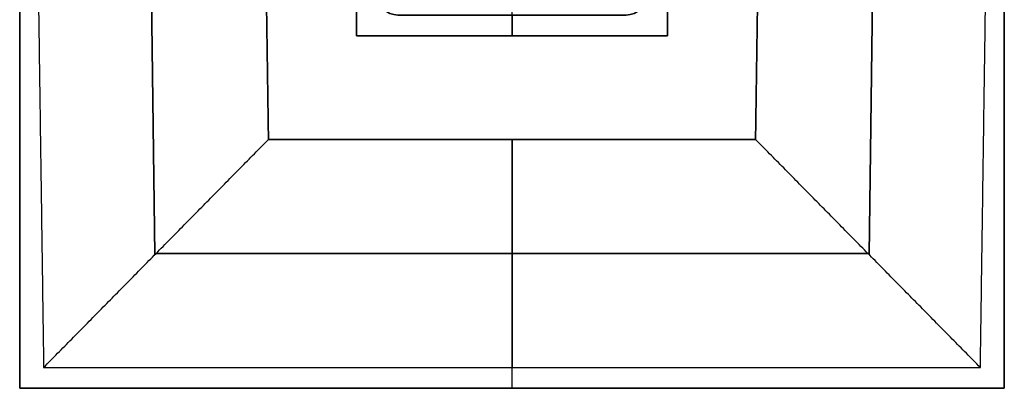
# Model space of a CAD drawing. Header units: millimetres. Extents: x -64 to 31, y -46.5 to 48.5.
# Tile 1 of 2: x -64 to 31, y -46.5 to -11. Entities that reach past the tile are written whole.
import ezdxf

# ---------------------------------------------------------------- set-up
doc = ezdxf.new("R2010")
doc.units = ezdxf.units.MM
doc.layers.add('Layer 01', color=18, linetype='Continuous', true_color=0x000000)

# ---------------------------------------------------------------- blocks, each defined once
blk = doc.blocks.new('10CP308BZ')
at = {"layer": 'Layer 01'}
for p, q in [((-45.282, -36.222, 30), (-45.282, 13.778, 30)), ((-45.282, 13.778, 30), (-43.282, 13.778, 30)), ((-43.282, 12.778, 24), (-43.282, 13.778, 24)), ((-30.282, 13.778, 60), (-30.282, 13.778, 46)), ((-30.282, 13.778, 2), (-30.282, 13.778)), ((-30.282, -36.222), (-30.282, 13.778)), ((-30.282, 12.778, 46), (-30.282, 13.778, 46)), ((-30.282, 12.778, 2), (-30.282, 13.778, 2)), ((-30.282, 11.778, 60), (-30.282, 13.778, 60)), ((-17.282, 13.778, 30), (-15.282, 13.778, 30)), ((-17.282, 12.778, 24), (-17.282, 13.778, 24)), ((-15.282, 13.778, 30), (-15.282, -36.222, 30)), ((-45.282, 12.778, 60), (-15.282, 12.778, 60)), ((-43.282, 13.278, 4), (-43.282, 13.278, 44)), ((-43.282, 12.778, 24), (-41.282, 12.778, 24)), ((-41.282, 13.278, 46), (-19.282, 13.278, 46)), ((-19.282, 13.278, 2), (-41.282, 13.278, 2)), ((-41.282, 4.778, 24), (-41.282, 12.778, 24)), ((-30.282, 12.778, 2), (-30.282, 12.778, 4)), ((-30.282, 12.778, 44), (-30.282, 12.778, 46)), ((-30.282, 4.778, 4), (-30.282, 12.778, 4)), ((-30.282, 4.778, 44), (-30.282, 12.778, 44)), ((-19.282, 12.778, 24), (-17.282, 12.778, 24)), ((-19.282, 4.778, 24), (-19.282, 12.778, 24)), ((-17.282, 13.278, 44), (-17.282, 13.278, 4)), ((-45.282, 11.778, 58.5), (-15.282, 11.778, 58.5)), ((-30.282, 7.428, 57), (-30.282, 11.778, 57)), ((-30.282, 11.778, 57), (-30.282, 11.778, 60)), ((-41.282, 8.778, 6), (-41.282, 8.778, 42)), ((-21.282, 8.778, 4), (-39.282, 8.778, 4)), ((-39.282, 8.778, 44), (-21.282, 8.778, 44)), ((-19.282, 8.778, 42), (-19.282, 8.778, 6)), ((-30.282, 4.128, 49), (-30.282, 7.428, 49)), ((-30.282, 7.428, 49), (-30.282, 7.428, 57)), ((-28.632, 5.778, 49), (-31.932, 5.778, 49)), ((-41.282, 4.778, 24), (-19.282, 4.778, 24)), ((-32.282, 0.778, 6), (-32.282, 4.778, 6)), ((-30.282, 4.778, 8), (-30.282, 4.778, 44)), ((-28.282, 0.778, 6), (-28.282, 4.778, 6)), ((-30.282, 4.128, 49), (-30.282, 4.128, 57)), ((-30.282, 0.778, 57), (-30.282, 4.128, 57)), ((-41.282, 0.778, 30), (-19.282, 0.778, 30)), ((-30.282, 0.778, 3), (-30.282, 0.778, 4)), ((-30.282, 0.778, 8), (-30.282, 0.778, 57)), ((-30.282, -23.222, 3), (-30.282, 0.778, 3)), ((-43.282, -21.222, 30), (-43.282, -1.222, 30)), ((-17.282, -21.222, 30), (-17.282, -1.222, 30)), ((-45.282, -11.222, 57), (-43.282, -11.222, 57)), ((-45.282, -11.222), (-45.282, -11.222, 57)), ((-45.282, -11.222), (-15.282, -11.222)), ((-43.282, -11.222, 3), (-43.282, -11.222, 57)), ((-43.282, -11.222, 3), (-17.282, -11.222, 3)), ((-17.282, -11.222, 57), (-15.282, -11.222, 57)), ((-17.282, -11.222, 3), (-17.282, -11.222, 57)), ((-15.282, -11.222), (-15.282, -11.222, 57)), ((-41.282, -23.222, 30), (-19.282, -23.222, 30)), ((-32.282, -27.222, 6), (-32.282, -23.222, 6)), ((-30.282, -26.572, 57), (-30.282, -23.222, 57)), ((-30.282, -23.222, 57), (-30.282, -23.222, 8)), ((-30.282, -23.222, 4), (-30.282, -23.222, 3)), ((-28.282, -27.222, 6), (-28.282, -23.222, 6)), ((-30.282, -29.872, 49), (-30.282, -26.572, 49)), ((-30.282, -26.572, 49), (-30.282, -26.572, 57)), ((-41.282, -27.222, 24), (-19.282, -27.222, 24)), ((-41.282, -35.222, 24), (-41.282, -27.222, 24)), ((-30.282, -27.222, 4), (-30.282, -27.222, 44)), ((-30.282, -35.222, 4), (-30.282, -27.222, 4)), ((-30.282, -35.222, 44), (-30.282, -27.222, 44)), ((-19.282, -35.222, 24), (-19.282, -27.222, 24)), ((-28.632, -28.222, 49), (-31.932, -28.222, 49)), ((-30.282, -29.872, 49), (-30.282, -29.872, 57)), ((-30.282, -34.222, 57), (-30.282, -29.872, 57)), ((-41.282, -31.222, 6), (-41.282, -31.222, 42)), ((-21.282, -31.222, 4), (-39.282, -31.222, 4)), ((-39.282, -31.222, 44), (-21.282, -31.222, 44)), ((-19.282, -31.222, 6), (-19.282, -31.222, 42)), ((-45.282, -34.222, 58.5), (-15.282, -34.222, 58.5)), ((-30.282, -34.222, 60), (-30.282, -34.222, 57)), ((-30.282, -36.222, 60), (-30.282, -34.222, 60)), ((-15.282, -35.222, 60), (-45.282, -35.222, 60)), ((-43.282, -35.222, 24), (-41.282, -35.222, 24)), ((-43.282, -36.222, 24), (-43.282, -35.222, 24)), ((-43.282, -35.722, 4), (-43.282, -35.722, 44)), ((-41.282, -35.722, 46), (-19.282, -35.722, 46)), ((-19.282, -35.722, 2), (-41.282, -35.722, 2)), ((-30.282, -35.222, 2), (-30.282, -35.222, 4)), ((-30.282, -35.222, 44), (-30.282, -35.222, 46)), ((-30.282, -36.222, 46), (-30.282, -35.222, 46)), ((-30.282, -36.222, 2), (-30.282, -35.222, 2)), ((-19.282, -35.222, 24), (-17.282, -35.222, 24)), ((-17.282, -36.222, 24), (-17.282, -35.222, 24)), ((-17.282, -35.722, 44), (-17.282, -35.722, 4)), ((-45.282, -36.222, 30), (-43.282, -36.222, 30)), ((-30.282, -36.222), (-30.282, -36.222, 2)), ((-30.282, -36.222, 46), (-30.282, -36.222, 60)), ((-17.282, -36.222, 30), (-15.282, -36.222, 30))]:
    blk.add_line(p, q, dxfattribs=at)
at = {"layer": 'Layer 01', "extrusion": (0, 1, 0)}
for centre, start, end in [((41.282, 44, 13.778), 360, 90), ((41.282, 4, 13.778), 270, 0), ((19.282, 44, 13.778), 90, 180), ((19.282, 4, 13.778), 180, 270), ((41.282, 44, 13.278), 0, 90), ((41.282, 4, 13.278), 270, 0), ((19.282, 44, 13.278), 90, 180), ((19.282, 4, 13.278), 180, 270), ((39.282, 42, 8.778), 0, 90), ((39.282, 6, 8.778), 270, 0), ((21.282, 6, 8.778), 180, 270), ((21.282, 42, 8.778), 90, 180), ((39.282, 42, 4.778), 360, 90), ((39.282, 6, 4.778), 270, 0), ((21.282, 6, 4.778), 180, 270), ((21.282, 42, 4.778), 90, 180), ((30.282, 6, 2.778), 270, 90), ((30.282, 6, 2.778), 90, 270), ((30.282, 6, 0.778), 270, 90), ((30.282, 6, -25.222), 270, 90), ((30.282, 6, -25.222), 90, 270), ((39.282, 6, -35.222), 270, 0), ((39.282, 42, -35.222), 360, 90), ((21.282, 42, -35.222), 90, 180)]:
    blk.add_arc(centre, 2, start, end, dxfattribs=at)
at = {"layer": 'Layer 01', "extrusion": (0, 1, -8.88178e-16)}
blk.add_arc((41.282, 44, 12.778), 2, 360, 90, dxfattribs=at)
at = {"layer": 'Layer 01', "extrusion": (8.88178e-16, 1, -1.12891e-30)}
blk.add_arc((41.282, 4, 12.778), 2, 270, 0, dxfattribs=at)
at = {"layer": 'Layer 01', "extrusion": (-8.88178e-16, -1, 0)}
blk.add_arc((-39.282, 42, -12.778), 2, 90, 180, dxfattribs=at)
at = {"layer": 'Layer 01', "extrusion": (0, -1, -8.88178e-16)}
blk.add_arc((-39.282, 6, -12.778), 2, 180, 270, dxfattribs=at)
at = {"layer": 'Layer 01', "extrusion": (8.88178e-16, -1, -2.36658e-30)}
blk.add_arc((-21.282, 6, -12.778), 2, 270, 360, dxfattribs=at)
at = {"layer": 'Layer 01', "extrusion": (4.78755e-30, -1, 8.88178e-16)}
blk.add_arc((-21.282, 42, -12.778), 2, 0, 90, dxfattribs=at)
at = {"layer": 'Layer 01', "extrusion": (-8.88178e-16, 1, 0)}
blk.add_arc((19.282, 44, 12.778), 2, 90, 180, dxfattribs=at)
at = {"layer": 'Layer 01', "extrusion": (1.52334e-30, 1, 8.88178e-16)}
blk.add_arc((19.282, 4, 12.778), 2, 180, 270, dxfattribs=at)
at = {"layer": 'Layer 01', "extrusion": (0, 0, -1)}
for centre, radius, start, end in [((30.282, 5.778, -49), 1.65, 0, 180), ((30.282, 5.778, -57), 1.65, 0, 180), ((30.282, 5.778, -57), 1.65, 180, 0), ((41.282, -1.222, -57), 2, 0, 90), ((19.282, -1.222, -57), 2, 90, 180), ((41.282, -21.222, -57), 2, 270, 0), ((19.282, -21.222, -57), 2, 180, 270), ((30.282, -28.222, -49), 1.65, 0, 180), ((30.282, -28.222, -57), 1.65, 0, 180), ((30.282, -28.222, -57), 1.65, 180, 0)]:
    blk.add_arc(centre, radius, start, end, dxfattribs=at)
at = {"layer": 'Layer 01'}
for centre, radius, start, end in [((-30.282, 5.778, 53), 1.65, 0, 180), ((-30.282, 5.778, 49), 1.65, 180, 0), ((-30.282, 5.778, 53), 1.65, 180, 0), ((-41.282, -1.222, 3), 2, 90, 180), ((-41.282, -1.222, 30), 2, 90, 180), ((-19.282, -1.222, 3), 2, 0, 90), ((-19.282, -1.222, 30), 2, 0, 90), ((-41.282, -21.222, 3), 2, 180, 270), ((-41.282, -21.222, 30), 2, 180, 270), ((-19.282, -21.222, 3), 2, 270, 0), ((-19.282, -21.222, 30), 2, 270, 0), ((-30.282, -28.222, 53), 1.65, 0, 180), ((-30.282, -28.222, 49), 1.65, 180, 0), ((-30.282, -28.222, 53), 1.65, 180, 0)]:
    blk.add_arc(centre, radius, start, end, dxfattribs=at)
at = {"layer": 'Layer 01', "extrusion": (0, -1, 0)}
for centre, start, end in [((-30.282, 6, -4.778), 90, 270), ((-30.282, 6, -4.778), 270, 90), ((-30.282, 6, -0.778), 270, 90), ((-30.282, 6, 23.222), 90, 270), ((-30.282, 6, 23.222), 270, 90), ((-39.282, 6, 27.222), 180, 270), ((-39.282, 42, 27.222), 90, 180), ((-39.282, 6, 31.222), 180, 270), ((-39.282, 42, 31.222), 90, 180), ((-21.282, 42, 31.222), 0, 90), ((-21.282, 6, 31.222), 270, 0), ((-41.282, 44, 35.222), 90, 180), ((-41.282, 4, 35.222), 180, 270), ((-41.282, 44, 35.722), 90, 180), ((-41.282, 4, 35.722), 180, 270), ((-19.282, 44, 35.222), 0, 90), ((-19.282, 4, 35.222), 270, 360), ((-19.282, 44, 35.722), 0, 90), ((-19.282, 4, 35.722), 270, 0), ((-19.282, 44, 36.222), 0, 90), ((-19.282, 4, 36.222), 270, 360)]:
    blk.add_arc(centre, 2, start, end, dxfattribs=at)
at = {"layer": 'Layer 01', "extrusion": (-1.73472e-16, 1, 0)}
blk.add_arc((30.282, 6, -27.222), 2, 270, 90, dxfattribs=at)
at = {"layer": 'Layer 01', "extrusion": (-1.73472e-16, 1, 1.54074e-31)}
blk.add_arc((30.282, 6, -27.222), 2, 90, 270, dxfattribs=at)
at = {"layer": 'Layer 01', "extrusion": (2.19793e-29, -1, -5.32907e-15)}
blk.add_arc((-21.282, 42, 27.222), 2, 0, 90, dxfattribs=at)
at = {"layer": 'Layer 01', "extrusion": (-1.57772e-30, -1, 3.55271e-15)}
blk.add_arc((-21.282, 6, 27.222), 2, 270, 0, dxfattribs=at)
at = {"layer": 'Layer 01', "extrusion": (-6.09335e-30, 1, -3.55271e-15)}
blk.add_arc((21.282, 6, -35.222), 2, 180, 270, dxfattribs=at)
at = {"layer": 'Layer 01', "extrusion": (3.55271e-15, -1, -3.55271e-15)}
blk.add_arc((-41.282, 44, 36.222), 2, 90, 180, dxfattribs=at)
at = {"layer": 'Layer 01', "extrusion": (0, -1, 3.55271e-15)}
blk.add_arc((-41.282, 4, 36.222), 2, 180, 270, dxfattribs=at)
at = {"layer": 'Layer 01'}
for points in [[(-45.282, -36.222), (-45.282, -11.222), (-45.282, 13.778)], [(-45.282, 13.778, 60), (-45.282, 12.778, 60), (-45.282, 11.778, 60)], [(-45.282, 13.778), (-45.282, 13.778, 30), (-45.282, 13.778, 60)], [(-45.282, 13.778), (-30.282, 13.778), (-15.282, 13.778)], [(-15.282, 13.778, 60), (-30.282, 13.778, 60), (-45.282, 13.778, 60)], [(-43.282, 13.778, 4), (-43.282, 13.778, 24), (-43.282, 13.778, 44)], [(-43.282, 13.778, 44), (-43.282, 13.278, 44), (-43.282, 12.778, 44)], [(-43.282, 13.778, 4), (-43.282, 13.278, 4), (-43.282, 12.778, 4)], [(-41.282, 13.778, 46), (-30.282, 13.778, 46), (-19.282, 13.778, 46)], [(-19.282, 13.778, 2), (-30.282, 13.778, 2), (-41.282, 13.778, 2)], [(-41.282, 13.778, 46), (-41.282, 13.278, 46), (-41.282, 12.778, 46)], [(-41.282, 13.778, 2), (-41.282, 13.278, 2), (-41.282, 12.778, 2)], [(-19.282, 13.778, 46), (-19.282, 13.278, 46), (-19.282, 12.778, 46)], [(-19.282, 13.778, 2), (-19.282, 13.278, 2), (-19.282, 12.778, 2)], [(-17.282, 13.778, 44), (-17.282, 13.778, 24), (-17.282, 13.778, 4)], [(-17.282, 12.778, 44), (-17.282, 13.278, 44), (-17.282, 13.778, 44)], [(-17.282, 13.778, 4), (-17.282, 13.278, 4), (-17.282, 12.778, 4)], [(-15.282, 13.778), (-15.282, -11.222), (-15.282, -36.222)], [(-15.282, 13.778, 60), (-15.282, 13.778, 30), (-15.282, 13.778)], [(-15.282, 11.778, 60), (-15.282, 12.778, 60), (-15.282, 13.778, 60)], [(-43.282, 12.778, 4), (-43.282, 12.778, 24), (-43.282, 12.778, 44)], [(-41.282, 12.778, 46), (-30.282, 12.778, 46), (-19.282, 12.778, 46)], [(-19.282, 12.778, 2), (-30.282, 12.778, 2), (-41.282, 12.778, 2)], [(-41.282, 12.778, 42), (-41.282, 12.778, 24), (-41.282, 12.778, 6)], [(-41.282, 12.778, 42), (-41.282, 8.778, 42), (-41.282, 4.778, 42)], [(-41.282, 12.778, 6), (-41.282, 8.778, 6), (-41.282, 4.778, 6)], [(-39.282, 12.778, 4), (-30.282, 12.778, 4), (-21.282, 12.778, 4)], [(-21.282, 12.778, 44), (-30.282, 12.778, 44), (-39.282, 12.778, 44)], [(-39.282, 4.778, 44), (-39.282, 8.778, 44), (-39.282, 12.778, 44)], [(-39.282, 12.778, 4), (-39.282, 8.778, 4), (-39.282, 4.778, 4)], [(-21.282, 12.778, 4), (-21.282, 8.778, 4), (-21.282, 4.778, 4)], [(-21.282, 12.778, 44), (-21.282, 8.778, 44), (-21.282, 4.778, 44)], [(-19.282, 12.778, 6), (-19.282, 12.778, 24), (-19.282, 12.778, 42)], [(-19.282, 12.778, 6), (-19.282, 8.778, 6), (-19.282, 4.778, 6)], [(-19.282, 12.778, 42), (-19.282, 8.778, 42), (-19.282, 4.778, 42)], [(-17.282, 12.778, 44), (-17.282, 12.778, 24), (-17.282, 12.778, 4)], [(-15.282, 11.778, 57), (-30.282, 11.778, 57), (-45.282, 11.778, 57)], [(-45.282, 11.778, 57), (-45.282, -11.222, 57), (-45.282, -34.222, 57)], [(-45.282, 11.778, 60), (-45.282, 11.778, 58.5), (-45.282, 11.778, 57)], [(-45.282, 11.778, 60), (-30.282, 11.778, 60), (-15.282, 11.778, 60)], [(-15.282, -34.222, 57), (-15.282, -11.222, 57), (-15.282, 11.778, 57)], [(-15.282, 11.778, 57), (-15.282, 11.778, 58.5), (-15.282, 11.778, 60)], [(-31.932, 5.778, 57), (-31.932, 5.778, 53), (-31.932, 5.778, 49)], [(-28.632, 5.778, 49), (-28.632, 5.778, 53), (-28.632, 5.778, 57)], [(-41.282, 4.778, 6), (-41.282, 4.778, 24), (-41.282, 4.778, 42)], [(-39.282, 4.778, 44), (-30.282, 4.778, 44), (-21.282, 4.778, 44)], [(-30.282, 4.778, 4), (-34.782, 4.778, 4), (-39.282, 4.778, 4)], [(-30.282, 4.778, 4), (-30.282, 2.778, 4), (-30.282, 0.778, 4)], [(-30.282, 0.778, 8), (-30.282, 2.778, 8), (-30.282, 4.778, 8)], [(-21.282, 4.778, 4), (-25.782, 4.778, 4), (-30.282, 4.778, 4)], [(-19.282, 4.778, 42), (-19.282, 4.778, 24), (-19.282, 4.778, 6)], [(-41.282, 0.778, 57), (-30.282, 0.778, 57), (-19.282, 0.778, 57)], [(-41.282, 0.778, 57), (-41.282, 0.778, 30), (-41.282, 0.778, 3)], [(-19.282, 0.778, 3), (-30.282, 0.778, 3), (-41.282, 0.778, 3)], [(-19.282, 0.778, 57), (-19.282, 0.778, 30), (-19.282, 0.778, 3)], [(-43.282, -21.222, 57), (-43.282, -11.222, 57), (-43.282, -1.222, 57)], [(-43.282, -1.222, 3), (-43.282, -11.222, 3), (-43.282, -21.222, 3)], [(-43.282, -1.222, 57), (-43.282, -1.222, 30), (-43.282, -1.222, 3)], [(-17.282, -1.222, 57), (-17.282, -11.222, 57), (-17.282, -21.222, 57)], [(-17.282, -1.222, 57), (-17.282, -1.222, 30), (-17.282, -1.222, 3)], [(-17.282, -21.222, 3), (-17.282, -11.222, 3), (-17.282, -1.222, 3)], [(-43.282, -21.222, 57), (-43.282, -21.222, 30), (-43.282, -21.222, 3)], [(-17.282, -21.222, 57), (-17.282, -21.222, 30), (-17.282, -21.222, 3)], [(-19.282, -23.222, 57), (-30.282, -23.222, 57), (-41.282, -23.222, 57)], [(-41.282, -23.222, 3), (-41.282, -23.222, 30), (-41.282, -23.222, 57)], [(-41.282, -23.222, 3), (-30.282, -23.222, 3), (-19.282, -23.222, 3)], [(-30.282, -23.222, 4), (-30.282, -25.222, 4), (-30.282, -27.222, 4)], [(-30.282, -27.222, 8), (-30.282, -25.222, 8), (-30.282, -23.222, 8)], [(-19.282, -23.222, 57), (-19.282, -23.222, 30), (-19.282, -23.222, 3)], [(-41.282, -27.222, 42), (-41.282, -27.222, 24), (-41.282, -27.222, 6)], [(-41.282, -35.222, 6), (-41.282, -31.222, 6), (-41.282, -27.222, 6)], [(-41.282, -35.222, 42), (-41.282, -31.222, 42), (-41.282, -27.222, 42)], [(-21.282, -27.222, 44), (-30.282, -27.222, 44), (-39.282, -27.222, 44)], [(-39.282, -27.222, 4), (-34.782, -27.222, 4), (-30.282, -27.222, 4)], [(-39.282, -35.222, 4), (-39.282, -31.222, 4), (-39.282, -27.222, 4)], [(-39.282, -35.222, 44), (-39.282, -31.222, 44), (-39.282, -27.222, 44)], [(-30.282, -27.222, 4), (-25.782, -27.222, 4), (-21.282, -27.222, 4)], [(-21.282, -27.222, 44), (-21.282, -31.222, 44), (-21.282, -35.222, 44)], [(-21.282, -35.222, 4), (-21.282, -31.222, 4), (-21.282, -27.222, 4)], [(-19.282, -27.222, 6), (-19.282, -27.222, 24), (-19.282, -27.222, 42)], [(-19.282, -35.222, 42), (-19.282, -31.222, 42), (-19.282, -27.222, 42)], [(-19.282, -35.222, 6), (-19.282, -31.222, 6), (-19.282, -27.222, 6)], [(-31.932, -28.222, 57), (-31.932, -28.222, 53), (-31.932, -28.222, 49)], [(-28.632, -28.222, 49), (-28.632, -28.222, 53), (-28.632, -28.222, 57)], [(-45.282, -34.222, 57), (-30.282, -34.222, 57), (-15.282, -34.222, 57)], [(-45.282, -34.222, 60), (-45.282, -35.222, 60), (-45.282, -36.222, 60)], [(-45.282, -34.222, 57), (-45.282, -34.222, 58.5), (-45.282, -34.222, 60)], [(-15.282, -34.222, 60), (-30.282, -34.222, 60), (-45.282, -34.222, 60)], [(-15.282, -34.222, 60), (-15.282, -34.222, 58.5), (-15.282, -34.222, 57)], [(-15.282, -36.222, 60), (-15.282, -35.222, 60), (-15.282, -34.222, 60)], [(-43.282, -35.222, 44), (-43.282, -35.222, 24), (-43.282, -35.222, 4)], [(-43.282, -35.222, 44), (-43.282, -35.722, 44), (-43.282, -36.222, 44)], [(-43.282, -36.222, 4), (-43.282, -35.722, 4), (-43.282, -35.222, 4)], [(-41.282, -35.222, 6), (-41.282, -35.222, 24), (-41.282, -35.222, 42)], [(-41.282, -35.222, 2), (-30.282, -35.222, 2), (-19.282, -35.222, 2)], [(-19.282, -35.222, 46), (-30.282, -35.222, 46), (-41.282, -35.222, 46)], [(-41.282, -36.222, 46), (-41.282, -35.722, 46), (-41.282, -35.222, 46)], [(-41.282, -36.222, 2), (-41.282, -35.722, 2), (-41.282, -35.222, 2)], [(-21.282, -35.222, 4), (-30.282, -35.222, 4), (-39.282, -35.222, 4)], [(-39.282, -35.222, 44), (-30.282, -35.222, 44), (-21.282, -35.222, 44)], [(-19.282, -35.222, 42), (-19.282, -35.222, 24), (-19.282, -35.222, 6)], [(-19.282, -36.222, 46), (-19.282, -35.722, 46), (-19.282, -35.222, 46)], [(-19.282, -36.222, 2), (-19.282, -35.722, 2), (-19.282, -35.222, 2)], [(-17.282, -35.222, 4), (-17.282, -35.222, 24), (-17.282, -35.222, 44)], [(-17.282, -36.222, 44), (-17.282, -35.722, 44), (-17.282, -35.222, 44)], [(-17.282, -35.222, 4), (-17.282, -35.722, 4), (-17.282, -36.222, 4)], [(-45.282, -36.222, 60), (-45.282, -36.222, 30), (-45.282, -36.222)], [(-15.282, -36.222), (-30.282, -36.222), (-45.282, -36.222)], [(-45.282, -36.222, 60), (-30.282, -36.222, 60), (-15.282, -36.222, 60)], [(-43.282, -36.222, 44), (-43.282, -36.222, 24), (-43.282, -36.222, 4)], [(-19.282, -36.222, 46), (-30.282, -36.222, 46), (-41.282, -36.222, 46)], [(-41.282, -36.222, 2), (-30.282, -36.222, 2), (-19.282, -36.222, 2)], [(-17.282, -36.222, 4), (-17.282, -36.222, 24), (-17.282, -36.222, 44)], [(-15.282, -36.222, 60), (-15.282, -36.222, 30), (-15.282, -36.222)]]:
    blk.add_open_spline(points, degree=2, dxfattribs=at)
blk = doc.blocks.new('10AP308CC')
at = {"layer": 'Layer 01'}
for p, q in [((-47.5, -52.035, 47.5), (-47.5, 42.965, 47.5)), ((-34.449, -39.139, 87.371), (-35.605, 42.965, 87.371)), ((-35.605, 42.965, 7.629), (-34.449, -39.139, 7.629)), ((35.605, 42.965, 87.371), (34.449, -39.139, 87.371)), ((34.449, -39.139, 7.629), (35.605, 42.965, 7.629)), ((47.5, 42.965, 47.5), (47.5, -52.035, 47.5)), ((-24.444, 38.965, 47.5), (-23.5, -28.035, 47.5)), ((23.5, -28.035, 47.5), (24.444, 38.965, 47.5)), ((-23.5, -28.035, 47.5), (23.5, -28.035, 47.5)), ((0, -28.035, 79.595), (0, -28.035, 15.405)), ((0, -50.035, 95), (0, -28.035, 79.595)), ((0, -28.035, 15.405), (0, -50.035)), ((-34.346, -39.035, 87.298), (34.346, -39.035, 87.298)), ((34.346, -39.035, 7.702), (-34.346, -39.035, 7.702)), ((0, -52.035, 95), (0, -50.035, 95)), ((0, -52.035), (0, -50.035)), ((-47.5, -52.035, 47.5), (47.5, -52.035, 47.5)), ((0, -52.035), (0, -52.035, 95))]:
    blk.add_line(p, q, dxfattribs=at)
for points in [[(-47.5, -52.035), (-47.5, -4.535), (-47.5, 42.965)], [(-47.5, 42.965, 95), (-47.5, -4.535, 95), (-47.5, -52.035, 95)], [(-45.192, -50.035, 95), (-45.847, -3.535, 95), (-46.502, 42.965, 95)], [(-45.192, -50.035), (-45.847, -3.535), (-46.502, 42.965)], [(-24.5, 42.965, 15.405), (-24, 7.465, 15.405), (-23.5, -28.035, 15.405)], [(-23.5, -28.035, 79.595), (-24, 7.465, 79.595), (-24.5, 42.965, 79.595)], [(23.5, -28.035, 15.405), (24, 7.465, 15.405), (24.5, 42.965, 15.405)], [(24.5, 42.965, 79.595), (24, 7.465, 79.595), (23.5, -28.035, 79.595)], [(46.502, 42.965, 95), (45.847, -3.535, 95), (45.192, -50.035, 95)], [(46.502, 42.965), (45.847, -3.535), (45.192, -50.035)], [(47.5, 42.965), (47.5, -4.535), (47.5, -52.035)], [(47.5, -52.035, 95), (47.5, -4.535, 95), (47.5, 42.965, 95)], [(-45.192, -50.035, 95), (-34.346, -39.035, 87.298), (-23.5, -28.035, 79.595)], [(-45.192, -50.035), (-34.346, -39.035, 7.702), (-23.5, -28.035, 15.405)], [(-23.5, -28.035, 15.405), (0, -28.035, 15.405), (23.5, -28.035, 15.405)], [(-23.5, -28.035, 79.595), (-23.5, -28.035, 47.5), (-23.5, -28.035, 15.405)], [(23.5, -28.035, 79.595), (0, -28.035, 79.595), (-23.5, -28.035, 79.595)], [(23.5, -28.035, 15.405), (23.5, -28.035, 47.5), (23.5, -28.035, 79.595)], [(45.192, -50.035, 95), (34.346, -39.035, 87.298), (23.5, -28.035, 79.595)], [(45.192, -50.035), (34.346, -39.035, 7.702), (23.5, -28.035, 15.405)], [(45.192, -50.035, 95), (0, -50.035, 95), (-45.192, -50.035, 95)], [(45.192, -50.035), (0, -50.035), (-45.192, -50.035)], [(-47.5, -52.035, 95), (-47.5, -52.035, 47.5), (-47.5, -52.035)], [(47.5, -52.035), (0, -52.035), (-47.5, -52.035)], [(-47.5, -52.035, 95), (0, -52.035, 95), (47.5, -52.035, 95)], [(47.5, -52.035, 95), (47.5, -52.035, 47.5), (47.5, -52.035)]]:
    blk.add_open_spline(points, degree=2, dxfattribs=at)
blk = doc.blocks.new('AP308AAEXT')
at = {"layer": 'Layer 01'}
blk.add_blockref('10AP308CC', (-16.292, 5.499, 47.5), dxfattribs=at)
at = {"layer": 'Layer 01', "extrusion": (-2.58752e-19, 1, 2.09736e-21), "rotation": 180}
blk.add_blockref('10CP308BZ', (-13.99, 83.778, -12.536), dxfattribs=at)

msp = doc.modelspace()

# ---------------------------------------------------------------- block references
at = {"layer": 'Layer 01', "extrusion": (0, 0, -1)}
msp.add_blockref('AP308AAEXT', (32.83, 0, -190), dxfattribs=at)

doc.saveas('drawing.dxf')
